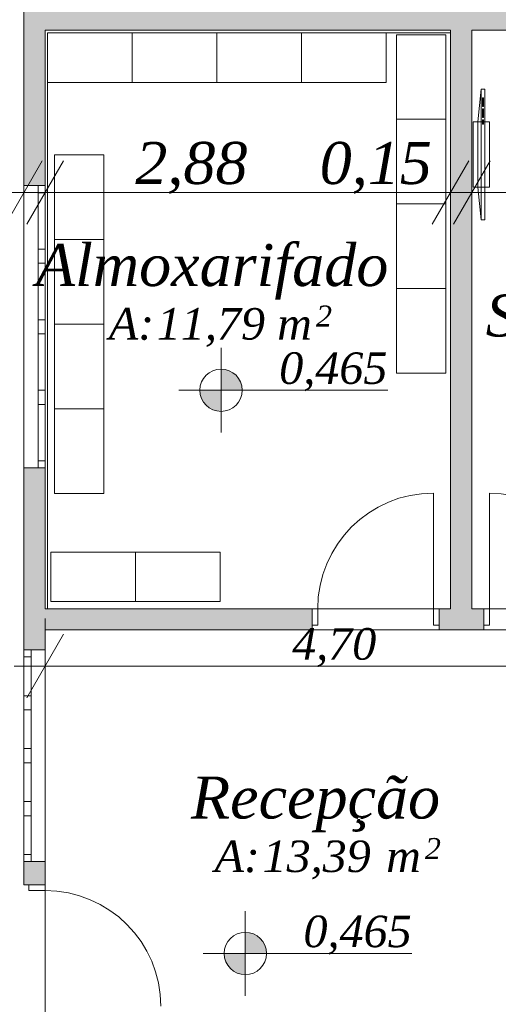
# Model space of a CAD drawing. Header units: millimetres. Extents: x 0 to 723, y 0 to 672.
# Tile 12 of 28: x 621 to 643, y 407 to 453. Entities that reach past the tile are written whole.
import ezdxf
from ezdxf.xclip import XClip

# ---------------------------------------------------------------- set-up
doc = ezdxf.new("R2010")
doc.units = ezdxf.units.MM
doc.header["$MEASUREMENT"] = 0
doc.header["$XCLIPFRAME"] = 0
for name, color, linetype in [('Cotas - Geral.2D', 7, 'Continuous'), ('Interior - Mobiliário .ARQ', 7, 'Continuous'), ('Laje.ARQ', 7, 'Continuous'), ('Parede.ARQ', 7, 'Continuous'), ('Zonas.ARQ', 7, 'Continuous')]:
    doc.layers.add(name, color=color, linetype=linetype)
doc.styles.add('GENERATED_STYLE_1', font='txt')
doc.styles.add('GENERATED_STYLE_2', font='txt')

# ---------------------------------------------------------------- blocks, each defined once
blk = doc.blocks.new('Desenho_2_2', base_point=(-392.832, 470.64))
at = {"layer": 'Cotas - Geral.2D', "linetype": 'Continuous', "lineweight": 0}
for points in [[(630.167, 435.554), (631.167, 435.554), (631.091, 435.937), (630.874, 436.261), (630.55, 436.478), (630.167, 436.554)], [(630.167, 435.554), (629.167, 435.554), (629.243, 435.172), (629.46, 434.847), (629.784, 434.63), (630.167, 434.554)], [(631.314, 408.94), (632.314, 408.94), (632.237, 409.322), (632.021, 409.647), (631.696, 409.864), (631.314, 409.94)], [(631.314, 408.94), (630.314, 408.94), (630.39, 408.557), (630.607, 408.233), (630.931, 408.016), (631.314, 407.94)]]:
    blk.add_hatch(color=7, dxfattribs=at).paths.add_polyline_path(points)
at = {"layer": 'Parede.ARQ', "linetype": 'Continuous', "lineweight": 0}
for points in [[(671.519, 453.561), (620.852, 453.561), (620.852, 452.561), (671.519, 452.561)], [(621.852, 452.561), (620.852, 452.561), (620.852, 445.219), (621.852, 445.219)], [(642.019, 425.227), (642.019, 452.561), (641.019, 452.561), (641.019, 425.227)], [(620.852, 425.227), (621.852, 425.227), (621.852, 431.885), (620.852, 431.885)], [(620.852, 425.227), (620.852, 424.227), (634.47, 424.227), (634.47, 425.227)], [(640.47, 425.227), (640.47, 424.227), (642.585, 424.227), (642.585, 425.227)], [(621.852, 424.227), (620.852, 424.227), (620.852, 423.286), (621.852, 423.286)], [(621.852, 413.286), (620.852, 413.286), (620.852, 412.179), (621.852, 412.179)]]:
    blk.add_hatch(color=36, dxfattribs=at).paths.add_polyline_path(points)
at = {"layer": 'Cotas - Geral.2D', "color": 7, "linetype": 'Continuous', "lineweight": 0}
for p, q in [((620.852, 442.647), (620.852, 447.147)), ((621.852, 442.647), (621.852, 447.147)), ((641.019, 442.647), (641.019, 447.147)), ((642.019, 442.647), (642.019, 447.147)), ((621.718, 446.397), (619.986, 443.397)), ((622.718, 446.397), (620.986, 443.397)), ((641.885, 446.397), (640.153, 443.397)), ((642.885, 446.397), (641.153, 443.397)), ((619.385, 444.897), (620.852, 444.897)), ((620.852, 444.897), (621.852, 444.897)), ((621.852, 444.897), (641.019, 444.897)), ((641.019, 444.897), (642.019, 444.897)), ((642.019, 444.897), (671.519, 444.897)), ((630.167, 433.554), (630.167, 437.554)), ((628.167, 435.554), (638.046, 435.554)), ((621.852, 420.273), (621.852, 424.773)), ((622.718, 424.023), (620.986, 421.023)), ((620.385, 422.523), (621.852, 422.523)), ((621.852, 422.523), (653.185, 422.523)), ((631.314, 406.94), (631.314, 410.94)), ((629.314, 408.94), (639.193, 408.94))]:
    blk.add_line(p, q, dxfattribs=at)
for centre in [(630.167, 435.554), (631.314, 408.94)]:
    blk.add_circle(centre, 1, dxfattribs=at)
at = {"layer": 'Interior - Mobiliário .ARQ', "color": 7, "linetype": 'Continuous', "lineweight": 0}
for p, q in [((629.97, 452.433), (621.97, 452.433)), ((621.97, 452.433), (621.97, 450.1)), ((625.97, 452.433), (625.97, 450.1)), ((629.97, 450.1), (629.97, 452.433)), ((637.97, 452.433), (629.97, 452.433)), ((629.97, 452.433), (629.97, 450.1)), ((633.97, 452.433), (633.97, 450.1)), ((637.97, 450.1), (637.97, 452.433)), ((640.789, 452.353), (638.455, 452.353)), ((638.455, 452.353), (638.455, 444.353)), ((640.789, 444.353), (640.789, 452.353)), ((621.97, 450.1), (629.97, 450.1)), ((629.97, 450.1), (637.97, 450.1)), ((642.469, 449.775), (642.303, 448.233)), ((642.636, 449.775), (642.469, 449.775)), ((642.469, 443.605), (642.469, 449.775)), ((642.636, 443.605), (642.636, 449.775)), ((642.528, 448.953), (642.528, 449.364)), ((642.528, 449.364), (642.569, 449.364)), ((642.569, 448.953), (642.528, 448.953)), ((642.569, 449.364), (642.569, 448.953)), ((642.528, 448.438), (642.528, 448.85)), ((642.528, 448.85), (642.569, 448.85)), ((642.569, 448.85), (642.569, 448.438)), ((640.789, 448.353), (638.455, 448.353)), ((642.855, 448.233), (642.084, 448.233)), ((642.084, 448.233), (642.084, 445.148)), ((642.303, 448.233), (642.303, 445.148)), ((642.569, 448.438), (642.528, 448.438)), ((642.528, 448.13), (642.528, 448.336)), ((642.528, 448.336), (642.569, 448.336)), ((642.569, 448.13), (642.528, 448.13)), ((642.569, 448.336), (642.569, 448.13)), ((642.855, 445.148), (642.855, 448.233)), ((624.63, 446.681), (622.297, 446.681)), ((622.297, 446.681), (622.297, 438.681)), ((624.63, 438.681), (624.63, 446.681)), ((642.084, 445.148), (642.855, 445.148)), ((642.303, 445.148), (642.469, 443.605)), ((638.455, 444.353), (640.789, 444.353)), ((640.789, 444.353), (638.455, 444.353)), ((638.455, 444.353), (638.455, 436.353)), ((640.789, 436.353), (640.789, 444.353)), ((642.469, 443.605), (642.636, 443.605)), ((624.63, 442.681), (622.297, 442.681)), ((640.789, 440.353), (638.455, 440.353)), ((622.297, 438.681), (624.63, 438.681)), ((624.63, 438.681), (622.297, 438.681)), ((622.297, 438.681), (622.297, 430.681)), ((624.63, 430.681), (624.63, 438.681)), ((638.455, 436.353), (640.789, 436.353)), ((624.63, 434.681), (622.297, 434.681)), ((622.297, 430.681), (624.63, 430.681)), ((630.12, 427.901), (622.12, 427.901)), ((622.12, 427.901), (622.12, 425.567)), ((626.12, 427.901), (626.12, 425.567)), ((630.12, 425.567), (630.12, 427.901)), ((622.12, 425.567), (630.12, 425.567))]:
    blk.add_line(p, q, dxfattribs=at)
at = {"layer": 'Laje.ARQ', "color": 83, "linetype": 'Continuous', "lineweight": 0, "flags": 128}
for points in [[(621.97, 425.227), (641.019, 425.227), (641.019, 452.433), (621.97, 452.433)], [(642.019, 425.227), (671.519, 425.227), (671.519, 452.561), (642.019, 452.561)], [(621.852, 405.231), (653.185, 405.231), (653.185, 424.227), (621.852, 424.227)]]:
    blk.add_lwpolyline(points, close=True, dxfattribs=at)
at = {"layer": 'Parede.ARQ', "color": 7, "linetype": 'Continuous', "lineweight": 0}
for p, q in [((620.852, 431.885), (620.852, 445.219)), ((621.519, 445.219), (620.852, 445.219)), ((621.519, 445.219), (621.519, 444.885)), ((621.852, 445.219), (621.519, 445.219)), ((621.852, 445.219), (621.519, 445.219)), ((621.852, 431.885), (621.852, 445.219)), ((621.852, 444.885), (621.852, 445.219)), ((621.519, 444.885), (621.852, 444.885)), ((621.519, 444.885), (621.519, 442.219)), ((621.852, 442.219), (621.852, 444.885)), ((621.852, 442.219), (621.519, 442.219)), ((621.519, 442.219), (621.519, 441.885)), ((621.852, 441.885), (621.852, 442.219)), ((621.519, 441.885), (621.519, 441.552)), ((621.519, 441.552), (621.852, 441.552)), ((621.519, 441.552), (621.519, 438.885)), ((621.852, 441.552), (621.852, 441.885)), ((621.852, 438.885), (621.852, 441.552)), ((621.852, 438.885), (621.519, 438.885)), ((621.519, 438.885), (621.519, 438.552)), ((621.852, 438.552), (621.852, 438.885)), ((621.519, 438.552), (621.519, 438.219)), ((621.852, 438.219), (621.852, 438.552)), ((621.519, 438.219), (621.852, 438.219)), ((621.519, 438.219), (621.519, 435.552)), ((621.852, 435.552), (621.852, 438.219)), ((621.852, 435.552), (621.519, 435.552)), ((621.519, 435.552), (621.519, 435.219)), ((621.852, 435.219), (621.852, 435.552)), ((621.519, 435.219), (621.519, 434.885)), ((621.852, 434.885), (621.852, 435.219)), ((621.519, 434.885), (621.852, 434.885)), ((621.519, 434.885), (621.519, 432.219)), ((621.852, 432.219), (621.852, 434.885)), ((621.852, 432.219), (621.519, 432.219)), ((621.519, 432.219), (621.519, 431.885)), ((621.852, 431.885), (621.852, 432.219)), ((621.519, 431.885), (620.852, 431.885)), ((621.852, 431.885), (621.519, 431.885)), ((621.852, 431.885), (621.519, 431.885)), ((640.204, 425.227), (640.204, 430.694)), ((642.852, 425.227), (642.852, 430.694)), ((634.47, 425.227), (634.224, 425.227)), ((634.47, 425.227), (634.224, 425.227)), ((634.737, 425.227), (634.47, 425.227)), ((634.47, 425.227), (634.47, 424.461)), ((634.47, 425.227), (634.47, 424.461)), ((634.47, 425.227), (634.47, 424.461)), ((634.737, 424.461), (634.737, 425.227)), ((640.47, 425.227), (640.204, 425.227)), ((640.204, 425.227), (640.204, 424.461)), ((640.47, 424.461), (640.47, 425.227)), ((640.47, 425.227), (640.47, 424.461)), ((640.47, 425.227), (640.47, 424.461)), ((640.47, 425.227), (640.717, 425.227)), ((640.47, 425.227), (640.717, 425.227)), ((642.585, 425.227), (642.338, 425.227)), ((642.585, 425.227), (642.338, 425.227)), ((642.585, 425.227), (642.852, 425.227)), ((642.585, 424.461), (642.585, 425.227)), ((642.585, 425.227), (642.585, 424.461)), ((642.585, 425.227), (642.585, 424.461)), ((642.852, 425.227), (642.852, 424.461)), ((634.47, 424.461), (634.737, 424.461)), ((634.47, 424.461), (634.47, 424.227)), ((634.47, 424.461), (634.47, 424.227)), ((640.204, 424.461), (640.47, 424.461)), ((640.47, 424.461), (640.47, 424.227)), ((640.47, 424.461), (640.47, 424.227)), ((642.852, 424.461), (642.585, 424.461)), ((642.585, 424.461), (642.585, 424.227)), ((642.585, 424.461), (642.585, 424.227)), ((634.47, 424.227), (634.224, 424.227)), ((634.47, 424.227), (634.224, 424.227)), ((640.47, 424.227), (640.717, 424.227)), ((640.47, 424.227), (640.717, 424.227)), ((642.585, 424.227), (642.338, 424.227)), ((642.585, 424.227), (642.338, 424.227)), ((620.852, 423.286), (620.852, 413.286)), ((620.852, 422.952), (620.852, 423.286)), ((620.852, 423.286), (621.185, 423.286)), ((620.852, 423.286), (621.185, 423.286)), ((621.185, 422.952), (620.852, 422.952)), ((620.852, 421.119), (620.852, 422.952)), ((621.185, 423.286), (621.185, 422.952)), ((621.185, 423.286), (621.852, 423.286)), ((621.185, 422.952), (621.185, 421.119)), ((621.852, 423.286), (621.852, 413.286)), ((620.852, 420.786), (620.852, 421.119)), ((620.852, 421.119), (621.185, 421.119)), ((621.185, 421.119), (621.185, 420.786)), ((620.852, 420.452), (620.852, 420.786)), ((621.185, 420.786), (621.185, 420.452)), ((621.185, 420.452), (620.852, 420.452)), ((620.852, 418.619), (620.852, 420.452)), ((621.185, 420.452), (621.185, 418.619)), ((620.852, 418.286), (620.852, 418.619)), ((620.852, 418.619), (621.185, 418.619)), ((620.852, 417.952), (620.852, 418.286)), ((621.185, 418.619), (621.185, 418.286)), ((621.185, 418.286), (621.185, 417.952)), ((621.185, 417.952), (620.852, 417.952)), ((620.852, 416.119), (620.852, 417.952)), ((621.185, 417.952), (621.185, 416.119)), ((620.852, 415.786), (620.852, 416.119)), ((620.852, 416.119), (621.185, 416.119)), ((621.185, 416.119), (621.185, 415.786)), ((620.852, 415.452), (620.852, 415.786)), ((621.185, 415.452), (620.852, 415.452)), ((620.852, 413.619), (620.852, 415.452)), ((621.185, 415.786), (621.185, 415.452)), ((621.185, 415.452), (621.185, 413.619)), ((620.852, 413.286), (620.852, 413.619)), ((620.852, 413.619), (621.185, 413.619)), ((621.185, 413.619), (621.185, 413.286)), ((620.852, 413.286), (621.185, 413.286)), ((620.852, 413.286), (621.185, 413.286)), ((621.185, 413.286), (621.852, 413.286)), ((620.852, 412.179), (620.852, 412.426)), ((620.852, 412.179), (620.852, 412.426)), ((621.085, 412.179), (620.852, 412.179)), ((621.085, 412.179), (620.852, 412.179)), ((621.085, 412.179), (621.085, 411.913)), ((621.852, 412.179), (621.085, 412.179)), ((621.852, 412.179), (621.085, 412.179)), ((621.852, 412.179), (621.085, 412.179)), ((621.852, 412.179), (621.852, 412.426)), ((621.852, 412.179), (621.852, 412.426)), ((621.852, 411.913), (621.852, 412.179)), ((621.085, 411.913), (621.852, 411.913))]:
    blk.add_line(p, q, dxfattribs=at)
at = {"layer": 'Parede.ARQ', "color": 7, "linetype": 'Continuous', "lineweight": 0, "flags": 128}
for points in [[(620.852, 453.561), (620.852, 452.561)], [(620.852, 452.561), (620.852, 445.219)], [(621.852, 445.219), (621.852, 452.561)], [(621.852, 452.561), (641.019, 452.561)], [(641.019, 452.561), (641.019, 425.227)], [(642.019, 452.561), (671.519, 452.561)], [(642.019, 425.227), (642.019, 452.561)], [(620.852, 431.885), (620.852, 425.227)], [(621.852, 425.227), (621.852, 431.885)], [(620.852, 425.227), (620.852, 424.227)], [(634.47, 425.227), (621.852, 425.227)], [(641.019, 425.227), (640.47, 425.227)], [(642.585, 425.227), (642.019, 425.227)], [(620.852, 424.227), (620.852, 423.286)], [(621.852, 423.286), (621.852, 424.227)], [(621.852, 424.227), (634.47, 424.227)], [(640.47, 424.227), (642.585, 424.227)], [(620.852, 413.286), (620.852, 412.179)], [(621.852, 412.179), (621.852, 413.286)]]:
    blk.add_lwpolyline(points, dxfattribs=at)
at = {"layer": 'Parede.ARQ', "color": 7, "linetype": 'Continuous', "lineweight": 0}
for centre, start, end in [((640.204, 425.227), 90, 180), ((642.852, 425.227), 0, 90), ((621.852, 406.446), 0, 90)]:
    blk.add_arc(centre, 5.467, start, end, dxfattribs=at)
at = {"layer": 'Zonas.ARQ', "color": 7, "linetype": 'Continuous', "lineweight": 0}
for p, q in [((621.519, 445.219), (620.852, 445.219)), ((621.852, 445.219), (621.519, 445.219)), ((621.519, 431.885), (620.852, 431.885)), ((621.852, 431.885), (621.519, 431.885)), ((634.47, 425.227), (634.224, 425.227)), ((634.47, 425.227), (634.47, 424.461)), ((640.47, 425.227), (640.717, 425.227)), ((640.47, 425.227), (640.47, 424.461)), ((642.585, 425.227), (642.338, 425.227)), ((642.585, 425.227), (642.585, 424.461)), ((634.47, 424.461), (634.47, 424.227)), ((640.47, 424.461), (640.47, 424.227)), ((642.585, 424.461), (642.585, 424.227)), ((634.47, 424.227), (634.224, 424.227)), ((640.47, 424.227), (640.717, 424.227)), ((642.585, 424.227), (642.338, 424.227)), ((620.852, 423.286), (621.185, 423.286)), ((621.185, 423.286), (621.852, 423.286)), ((620.852, 413.286), (621.185, 413.286)), ((621.185, 413.286), (621.852, 413.286)), ((620.852, 412.179), (620.852, 412.426)), ((621.085, 412.179), (620.852, 412.179)), ((621.852, 412.179), (621.085, 412.179)), ((621.852, 412.179), (621.852, 412.426))]:
    blk.add_line(p, q, dxfattribs=at)
at = {"layer": 'Cotas - Geral.2D', "color": 7, "linetype": 'Continuous', "lineweight": 0, "attachment_point": 7, "style": 'GENERATED_STYLE_1'}
for s, insert, char_height, width in [('\\A1;{\\pql;\\fArial|b0|i0|c0|p38;2,88}', (626.114, 445.297), 2, 5.32116), ('\\A1;{\\pql;\\fArial|b0|i0|c0|p38;0,15}', (634.83, 445.297), 2, 5.32116), ('\\A1;{\\pql;\\fArial|b0|i0|c0|p38;0,465}', (632.917, 435.854), 1.5, 5.12915), ('\\A1;{\\pql;\\fArial|b0|i0|c0|p38;4,70}', (633.528, 422.823), 1.5, 3.99087), ('\\A1;{\\pql;\\fArial|b0|i0|c0|p38;0,465}', (634.064, 409.24), 1.5, 5.12915)]:
    blk.add_mtext(s, dxfattribs=dict(at, insert=insert, char_height=char_height, width=width))
at = {"layer": 'Zonas.ARQ', "color": 7, "linetype": 'Continuous', "lineweight": 0, "attachment_point": 1}
for s, insert, char_height, style in [('\\A1;{\\pql;\\fArial|b1|i0|c0|p38;Almoxarifado}', (621.414, 442.476), 2, 'GENERATED_STYLE_2'), ('\\A1;{\\pql;\\fArial|b1|i0|c0|p38;Sala dos Professores}', (642.678, 440.095), 2, 'GENERATED_STYLE_2'), ('\\A1;{\\pql;\\fArial|b0|i0|c0|p38;A: 11,79}', (624.861, 439.447), 1.5, 'GENERATED_STYLE_1'), ('\\A1;{\\pql;\\fArial|b0|i0|c0|p38;2}', (634.653, 439.561), 1, 'GENERATED_STYLE_1'), ('\\A1;{\\pql;\\fArial|b0|i0|c0|p38; m}', (632.362, 439.447), 1.5, 'GENERATED_STYLE_1'), ('\\A1;{\\pql;\\fArial|b1|i0|c0|p38;Recepção}', (628.746, 417.317), 2, 'GENERATED_STYLE_2'), ('\\A1;{\\pql;\\fArial|b0|i0|c0|p38;A: 13,39}', (629.86, 414.289), 1.5, 'GENERATED_STYLE_1'), ('\\A1;{\\pql;\\fArial|b0|i0|c0|p38;2}', (639.802, 414.403), 1, 'GENERATED_STYLE_1'), ('\\A1;{\\pql;\\fArial|b0|i0|c0|p38; m}', (637.512, 414.289), 1.5, 'GENERATED_STYLE_1')]:
    blk.add_mtext(s, dxfattribs=dict(at, insert=insert, char_height=char_height, style=style))

msp = doc.modelspace()

# ---------------------------------------------------------------- block references
at = {"color": 7, "linetype": 'Continuous', "lineweight": 0}
ref = msp.add_blockref('Desenho_2_2', (-392.832, 470.64), dxfattribs=at)
XClip(ref).set_block_clipping_path([(481.2565355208, 323.9834960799), (703.3929709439, 655.0257970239)])

doc.saveas('drawing.dxf')
